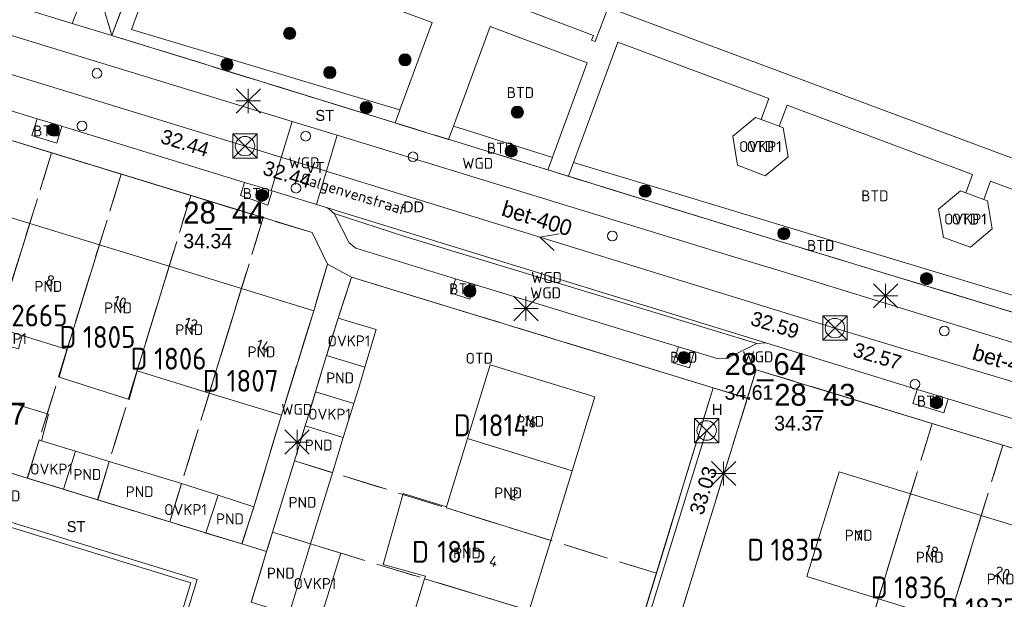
# Model space of a CAD drawing. Header units: metres. Extents: x 207644 to 210135, y 370459 to 373417.
# Tile 48 of 256: x 208368 to 208449, y 371559 to 371607. Entities that reach past the tile are written whole.
import ezdxf
from ezdxf.enums import TextEntityAlignment as Align

# ---------------------------------------------------------------- set-up
doc = ezdxf.new("R2010")
doc.units = ezdxf.units.M
doc.linetypes.add('HIDDEN2', pattern=[4.7625, 3.175, -1.5875])
for name, color, linetype in [('BTD', 7, 'Continuous'), ('combi_kolk', 7, 'Continuous'), ('CON_BxH300x300mm', 7, 'Continuous'), ('CON_BxH400x400mm', 7, 'Continuous'), ('DMM_BxH400x400mm', 7, 'Continuous'), ('GB', 1, 'Continuous'), ('GB07', 1, 'Continuous'), ('GB11', 1, 'Continuous'), ('INV_BxH300x300mm', 7, 'Continuous'), ('INV_BxH400x400mm', 7, 'Continuous'), ('KAD_Niet_vastgesteld_Perceel', 30, 'Continuous'), ('KAD_perceelnummer', 212, 'Continuous'), ('KAD_sectie', 212, 'Continuous'), ('KAD_Vastgesteld_Perceel', 212, 'Continuous'), ('KO_INSPECTIE', 7, 'Continuous'), ('NAR', 7, 'Continuous'), ('NLV_inspectieput', 7, 'Continuous'), ('NNR_inspectieput', 7, 'Continuous'), ('NOD_inspectieput', 7, 'Continuous'), ('ORL', 7, 'Continuous'), ('OTD', 7, 'Continuous'), ('OVKP1', 7, 'Continuous'), ('PIJL', 7, 'Continuous'), ('PND', 7, 'Continuous'), ('WGD', 7, 'Continuous')]:
    doc.layers.add(name, color=color, linetype=linetype)
for name, color, linetype, lineweight in [('GMV', 7, 'Continuous', 25), ('GP1', 7, 'Continuous', 30), ('Q21_lantaarnpaal', 1, 'Continuous', 0), ('Q26_boom', 72, 'Continuous', 0), ('Q28_rioolput', 153, 'Continuous', 0)]:
    doc.layers.add(name, color=color, linetype=linetype, lineweight=lineweight)
doc.styles.add('ISO', font='isocpeur.ttf', dxfattribs={"height": 1})
doc.styles.add('ISOCP', font='ISOCP.shx', dxfattribs={"height": 1.8})

# ---------------------------------------------------------------- blocks, each defined once
blk = doc.blocks.new('ACMAP_ANN_TEMPLATE_Vastgesteld_Perceelnummer')
at = {"layer": 'KAD_perceelnummer', "style": 'ISOCP'}
blk.add_attdef('Perceelnummer', text='', height=1.8, dxfattribs=at).set_placement((0, 0), align=Align.MIDDLE)
at = {"layer": 'KAD_sectie', "style": 'ISOCP'}
blk.add_attdef('sectie', text='', height=1.8, dxfattribs=at).set_placement((-2.7, 0), align=Align.MIDDLE_RIGHT)
blk = doc.blocks.new('Q26')
blk.add_hatch(color=256).paths.add_polyline_path([(-0.452, -0.01, 1), (0.548, -0.01, 1)])
blk.add_circle((0.048, -0.01), 0.5)
blk = doc.blocks.new('Q21')
for p, q in [((-1, 1), (0, 0)), ((0, 1), (0, 0)), ((0, 0), (1, 1)), ((-1, 0), (0, 0)), ((-1, -1), (0, 0)), ((0, 0), (1, 0)), ((0, 0), (0, -1)), ((0, 0), (1, -1))]:
    blk.add_line(p, q)
blk = doc.blocks.new('Q28')
at = {"linetype": 'Continuous'}
for p, q in [((-1, -1), (1, 1)), ((-1, 1), (1, -1))]:
    blk.add_line(p, q, dxfattribs=at)
blk.add_lwpolyline([(1, 1), (1, -1), (-1, -1), (-1, 1)], close=True)

msp = doc.modelspace()

# ---------------------------------------------------------------- linework, layer by layer
at = {"layer": 'combi_kolk', "color": 253, "lineweight": 13}
for centre in [(208374.02, 371602.13), (208372.8, 371597.81), (208391.2, 371596.97), (208400.03, 371595.27), (208390.41, 371592.69), (208416.44, 371588.75), (208443.77, 371580.94), (208441.34, 371576.56)]:
    msp.add_circle(centre, 0.4, dxfattribs=at)
at = {"layer": 'CON_BxH300x300mm', "color": 253, "linetype": 'Continuous', "lineweight": 13}
msp.add_lwpolyline([(208412.96, 371536.61), (208424.2, 371572.75)], dxfattribs=at)
at = {"layer": 'CON_BxH400x400mm', "color": 253, "linetype": 'Continuous', "lineweight": 13}
for points in [[(208386.21, 371596.15), (208338.51, 371610.8)], [(208434.76, 371581.18), (208386.21, 371596.15)], [(208463.72, 371572.44), (208434.76, 371581.18)]]:
    msp.add_lwpolyline(points, dxfattribs=at)
at = {"layer": 'GB', "color": 253, "linetype": 'Continuous', "lineweight": 13}
for points in [[(208414.88, 371605.267), (208408.635, 371607.61)], [(208416.094, 371607.572), (208415.025, 371604.763)], [(208460.968, 371590.837), (208416.094, 371607.572)], [(208414.728, 371604.871), (208414.88, 371605.267)], [(208415.025, 371604.763), (208414.728, 371604.871)], [(208368.494, 371589.788), (208362.694, 371591.569)], [(208374.228, 371588.027), (208368.494, 371589.788)], [(208379.962, 371586.266), (208374.228, 371588.027)], [(208385.913, 371584.439), (208379.962, 371586.266)], [(208385.913, 371584.439), (208391.864, 371582.611)], [(208389.202, 371574.006), (208391.864, 371582.611)], [(208367.866, 371580.563), (208365.824, 371581.191)], [(208371.568, 371579.425), (208367.866, 371580.563)], [(208370.908, 371577.138), (208371.568, 371579.425)], [(208392.924, 371578.914), (208392.01, 371575.929)], [(208377.324, 371577.656), (208376.676, 371575.302)], [(208383.27, 371575.829), (208377.324, 371577.656)], [(208396.076, 371577.97), (208395.568, 371576.273)], [(208404.528, 371572.085), (208406.385, 371578.144)], [(208406.385, 371578.144), (208415.009, 371575.517)], [(208376.676, 371575.302), (208370.908, 371577.138)], [(208395.568, 371576.273), (208395.164, 371574.961)], [(208383.27, 371575.829), (208389.202, 371574.006)], [(208415.009, 371575.517), (208413.143, 371569.44)], [(208390.277, 371570.267), (208391.155, 371573.134)], [(208394.302, 371572.165), (208393.413, 371569.278)], [(208402.805, 371566.461), (208404.528, 371572.085)], [(208368.307, 371568.824), (208362.537, 371570.594)], [(208375.031, 371570.209), (208372.248, 371571.061)], [(208380.985, 371568.388), (208375.031, 371570.209)], [(208388.473, 371564.372), (208390.277, 371570.267)], [(208393.413, 371569.278), (208391.608, 371563.415)], [(208413.143, 371569.44), (208411.382, 371563.701)], [(208432.45, 371560.725), (208435.106, 371569.346)], [(208435.106, 371569.346), (208440.985, 371567.535)], [(208374.088, 371567.05), (208371.284, 371567.91)], [(208382.992, 371564.319), (208384.002, 371567.433)], [(208386.945, 371566.479), (208384.002, 371567.433)], [(208440.985, 371567.535), (208446.796, 371565.745)], [(208380.035, 371565.226), (208374.088, 371567.05)], [(208385.95, 371563.411), (208386.945, 371566.479)], [(208446.796, 371565.745), (208452.664, 371563.937)], [(208382.992, 371564.319), (208385.95, 371563.411)], [(208387.988, 371562.787), (208388.473, 371564.372)], [(208391.608, 371563.415), (208389.834, 371557.654)], [(208411.382, 371563.701), (208409.609, 371557.928)], [(208386.707, 371558.602), (208387.988, 371562.787)], [(208400.995, 371560.554), (208401.058, 371560.761)], [(208438.34, 371558.91), (208432.45, 371560.725)], [(208399.242, 371554.834), (208400.995, 371560.554)], [(208444.137, 371557.124), (208438.34, 371558.91)]]:
    msp.add_lwpolyline(points, dxfattribs=at)
at = {"layer": 'GB07', "color": 253, "linetype": 'Continuous', "lineweight": 13}
for points in [[(208368.494, 371589.788), (208365.824, 371581.191)], [(208374.228, 371588.027), (208371.568, 371579.425)], [(208379.962, 371586.266), (208377.324, 371577.656)], [(208385.913, 371584.439), (208383.27, 371575.829)], [(208395.164, 371574.961), (208392.01, 371575.929)], [(208413.143, 371569.44), (208404.528, 371572.085)], [(208369.264, 371571.973), (208368.307, 371568.824)], [(208369.465, 371571.912), (208369.264, 371571.973)], [(208375.031, 371570.209), (208374.088, 371567.05)], [(208393.413, 371569.278), (208390.277, 371570.267)], [(208380.035, 371565.226), (208380.985, 371568.388)], [(208438.34, 371558.91), (208440.985, 371567.535)], [(208402.805, 371566.461), (208402.779, 371566.378)], [(208402.779, 371566.378), (208411.382, 371563.701)], [(208444.137, 371557.124), (208446.796, 371565.745)], [(208391.608, 371563.415), (208388.473, 371564.372)], [(208400.995, 371560.554), (208409.609, 371557.928)]]:
    msp.add_lwpolyline(points, dxfattribs=at)
at = {"layer": 'GB11', "color": 253, "linetype": 'Continuous', "lineweight": 13}
for points in [[(208396.076, 371577.97), (208392.924, 371578.914)], [(208370.029, 371574.093), (208364.314, 371575.833)], [(208369.465, 371571.912), (208370.029, 371574.093)], [(208394.302, 371572.165), (208391.155, 371573.134)], [(208372.248, 371571.061), (208371.284, 371567.91)], [(208397.578, 371561.726), (208399.226, 371567.557)], [(208399.226, 371567.557), (208402.805, 371566.461)], [(208401.058, 371560.761), (208397.578, 371561.726)]]:
    msp.add_lwpolyline(points, dxfattribs=at)
at = {"layer": 'GMV', "color": 253, "linetype": 'Continuous', "lineweight": 13}
for points in [[(208393.104, 371653.377), (208375.253, 371605.254)], [(208387.823, 371635.519), (208376.863, 371605.76)], [(208371.975, 371606.247), (208351.424, 371612.58)], [(208390.093, 371598.184), (208350.664, 371610.28)], [(208372.776, 371608.303), (208371.975, 371606.247)], [(208398.618, 371607.434), (208401.603, 371606.321)], [(208371.975, 371606.247), (208375.253, 371605.254)], [(208401.603, 371606.321), (208398.953, 371599.125)], [(208398.563, 371598.067), (208375.253, 371605.254)], [(208376.863, 371605.76), (208376.859, 371605.75)], [(208376.859, 371605.75), (208395.787, 371600.074)], [(208403.372, 371597.806), (208406.386, 371605.988)], [(208406.386, 371605.988), (208414.382, 371603.007)], [(208413.251, 371594.8), (208416.898, 371604.702)], [(208416.898, 371604.702), (208429.327, 371600.067)], [(208354.232, 371602.967), (208369.099, 371598.408)], [(208414.382, 371603.007), (208411.549, 371595.313)], [(208391.742, 371589.031), (208347.109, 371602.69)], [(208395.787, 371600.074), (208398.953, 371599.125)], [(208429.327, 371600.067), (208428.692, 371598.342)], [(208398.952, 371599.123), (208398.563, 371598.067)], [(208398.953, 371599.125), (208398.952, 371599.123)], [(208430.179, 371597.784), (208430.815, 371599.512)], [(208430.815, 371599.512), (208446.079, 371593.819)], [(208369.099, 371598.408), (208368.674, 371597.025)], [(208369.099, 371598.408), (208369.762, 371598.205)], [(208369.762, 371598.205), (208371.137, 371597.783)], [(208388.35, 371592.505), (208390.093, 371598.184)], [(208390.093, 371598.184), (208393.789, 371597.05)], [(208398.563, 371598.067), (208398.874, 371597.971)], [(208398.874, 371597.971), (208402.968, 371596.709)], [(208428.227, 371598.517), (208426.348, 371596.973)], [(208428.692, 371598.342), (208428.227, 371598.517)], [(208428.692, 371598.342), (208430.179, 371597.784)], [(208370.796, 371596.657), (208371.137, 371597.783)], [(208371.137, 371597.783), (208380.654, 371594.865)], [(208402.968, 371596.709), (208403.366, 371597.789)], [(208403.366, 371597.789), (208403.372, 371597.806)], [(208403.372, 371597.806), (208404.527, 371597.438)], [(208404.527, 371597.438), (208411.511, 371595.211)], [(208430.504, 371597.662), (208430.179, 371597.784)], [(208430.902, 371595.262), (208430.504, 371597.662)], [(208368.674, 371597.025), (208370.714, 371596.386)], [(208370.714, 371596.386), (208370.796, 371596.657)], [(208392.102, 371591.355), (208393.789, 371597.05)], [(208393.789, 371597.05), (208426.521, 371587.008)], [(208402.968, 371596.709), (208403.025, 371596.691)], [(208403.025, 371596.691), (208411.135, 371594.19)], [(208426.348, 371596.973), (208426.745, 371594.574)], [(208380.654, 371594.865), (208386.18, 371593.171)], [(208411.51, 371595.207), (208411.135, 371594.19)], [(208411.511, 371595.211), (208411.51, 371595.207)], [(208411.549, 371595.313), (208411.511, 371595.211)], [(208412.833, 371593.667), (208413.25, 371594.798)], [(208413.25, 371594.798), (208413.251, 371594.8)], [(208413.251, 371594.8), (208420.984, 371592.469)], [(208429.022, 371593.718), (208430.902, 371595.262)], [(208411.135, 371594.19), (208411.227, 371594.162)], [(208411.227, 371594.162), (208412.833, 371593.667)], [(208426.745, 371594.574), (208429.022, 371593.718)], [(208386.18, 371593.171), (208385.848, 371592.089)], [(208386.18, 371593.171), (208387.03, 371592.91)], [(208412.833, 371593.667), (208412.896, 371593.648)], [(208412.896, 371593.648), (208427.564, 371589.125)], [(208446.079, 371593.819), (208445.524, 371592.31)], [(208447.015, 371591.764), (208447.567, 371593.264)], [(208447.567, 371593.264), (208462.839, 371587.569)], [(208387.03, 371592.91), (208388.35, 371592.505)], [(208388.085, 371591.298), (208388.458, 371592.472)], [(208388.35, 371592.505), (208388.458, 371592.472)], [(208392.102, 371591.355), (208388.458, 371592.472)], [(208420.984, 371592.469), (208454.344, 371582.375)], [(208445.093, 371592.468), (208443.285, 371590.957)], [(208445.524, 371592.31), (208445.093, 371592.468)], [(208445.524, 371592.31), (208447.015, 371591.764)], [(208385.848, 371592.089), (208386.707, 371591.785)], [(208386.707, 371591.785), (208388.085, 371591.298)], [(208447.306, 371591.658), (208447.015, 371591.764)], [(208447.711, 371589.337), (208447.306, 371591.658)], [(208392.99, 371591.083), (208392.102, 371591.355)], [(208392.99, 371591.083), (208393.556, 371590.614)], [(208392.99, 371591.083), (208429.061, 371579.966)], [(208443.285, 371590.957), (208443.689, 371588.636)], [(208394.787, 371588.186), (208393.556, 371590.614)], [(208399.45, 371588.675), (208393.556, 371590.614)], [(208393, 371586.448), (208391.742, 371589.031)], [(208427.564, 371589.125), (208453.844, 371581.124)], [(208445.903, 371587.827), (208447.711, 371589.337)], [(208395.331, 371587.749), (208394.787, 371588.186)], [(208428.336, 371579.901), (208399.45, 371588.675)], [(208443.689, 371588.636), (208445.903, 371587.827)], [(208403.535, 371585.243), (208395.331, 371587.749)], [(208426.521, 371587.008), (208430.596, 371585.77)], [(208391.864, 371582.611), (208393, 371586.448)], [(208394.982, 371585.366), (208393, 371586.448)], [(208430.596, 371585.77), (208454.804, 371578.323)], [(208394.982, 371585.366), (208393.869, 371582.002)], [(208424.736, 371576.268), (208394.982, 371585.366)], [(208403.194, 371584.054), (208403.535, 371585.243)], [(208405.094, 371584.766), (208403.535, 371585.243)], [(208405.094, 371584.766), (208404.726, 371583.55)], [(208405.094, 371584.766), (208421.872, 371579.64)], [(208404.726, 371583.55), (208403.194, 371584.054)], [(208393.869, 371582.002), (208392.924, 371578.914)], [(208421.872, 371579.64), (208421.441, 371578.324)], [(208421.872, 371579.64), (208423.183, 371579.24)], [(208425.871, 371578.684), (208428.336, 371579.901)], [(208429.061, 371579.966), (208428.336, 371579.901)], [(208441.538, 371576.136), (208429.061, 371579.966)], [(208422.782, 371577.894), (208423.183, 371579.24)], [(208423.183, 371579.24), (208425.16, 371578.636)], [(208425.16, 371578.636), (208425.871, 371578.684)], [(208421.441, 371578.324), (208422.782, 371577.894)], [(208428.278, 371577.754), (208427.546, 371575.384)], [(208483.475, 371560.895), (208428.278, 371577.754)], [(208413.273, 371538.899), (208424.736, 371576.268)], [(208424.736, 371576.268), (208427.546, 371575.384)], [(208441.538, 371576.136), (208441.184, 371574.983)], [(208441.538, 371576.136), (208442.553, 371575.824)], [(208391.155, 371573.134), (208391.836, 371575.359)], [(208392.01, 371575.929), (208391.836, 371575.359)], [(208427.546, 371575.384), (208420.775, 371553.466)], [(208442.553, 371575.824), (208444.073, 371575.357)], [(208443.708, 371574.193), (208444.073, 371575.357)], [(208444.073, 371575.357), (208458.249, 371571.006)], [(208441.184, 371574.983), (208442.2, 371574.665)], [(208442.2, 371574.665), (208443.708, 371574.193)], [(208386.945, 371566.479), (208389.202, 371574.006)], [(208371.284, 371567.91), (208368.307, 371568.824)], [(208362.179, 371566.662), (208382.26, 371560.476)], [(208362.445, 371566.163), (208381.748, 371560.208)], [(208380.035, 371565.226), (208382.992, 371564.319)], [(208387.988, 371562.787), (208385.95, 371563.411)], [(208381.748, 371560.208), (208378.816, 371550.522)], [(208382.26, 371560.476), (208379.067, 371550.023)]]:
    msp.add_lwpolyline(points, dxfattribs=at)
at = {"layer": 'GP1', "color": 253, "linetype": 'Continuous', "lineweight": 13}
for points in [[(208393.869, 371582.002), (208397.003, 371581.063)], [(208397.003, 371581.063), (208396.076, 371577.97)], [(208365.502, 371580.057), (208367.556, 371579.473), (208367.866, 371580.563)], [(208395.164, 371574.961), (208394.302, 371572.165)], [(208372.248, 371571.061), (208369.465, 371571.912)], [(208384.002, 371567.433), (208380.985, 371568.388)], [(208391.608, 371563.415), (208394.098, 371562.655)], [(208394.098, 371562.655), (208392.325, 371556.898)]]:
    msp.add_lwpolyline(points, dxfattribs=at)
at = {"layer": 'KAD_Niet_vastgesteld_Perceel', "color": 253, "linetype": 'HIDDEN2', "lineweight": 13}
msp.add_lwpolyline([(208396.131, 371661.538), (208375.253, 371605.254), (208373.562, 371610.849)], dxfattribs=at)
at = {"layer": 'KAD_Vastgesteld_Perceel', "color": 253, "linetype": 'HIDDEN2', "lineweight": 13}
for points in [[(208455.509, 371580.617), (208427.564, 371589.125), (208375.253, 371605.254), (208396.131, 371661.538), (208396.948, 371661.235), (208457.907, 371638.615), (208480.361, 371630.284), (208463.273, 371584.189), (208455.509, 371580.617)], [(208362.534, 371570.595), (208356.741, 371572.373), (208364.493, 371597.37), (208370.297, 371595.593), (208362.534, 371570.595)], [(208362.534, 371570.595), (208370.297, 371595.593), (208376.026, 371593.84), (208368.291, 371568.829), (208362.534, 371570.595)], [(208368.291, 371568.829), (208376.026, 371593.84), (208381.746, 371592.09), (208374.076, 371567.054), (208368.291, 371568.829)], [(208380.016, 371565.232), (208374.076, 371567.054), (208381.746, 371592.09), (208387.703, 371590.267), (208380.016, 371565.232)], [(208380.016, 371565.232), (208387.703, 371590.267), (208391.742, 371589.031), (208393, 371586.448), (208391.864, 371582.611), (208389.202, 371574.006), (208386.945, 371566.479), (208385.95, 371563.411), (208380.016, 371565.232)], [(208394.982, 371585.366), (208424.736, 371576.268), (208420.068, 371560.999), (208390.277, 371570.267), (208393.869, 371582.002), (208394.982, 371585.366)], [(208420.775, 371553.466), (208427.552, 371575.406), (208428.277, 371577.752), (208442.761, 371573.328), (208435.035, 371548.13), (208429.126, 371549.95), (208421.504, 371552.282), (208420.775, 371553.466)], [(208420.775, 371553.466), (208419.585, 371549.427), (208418.067, 371544.466), (208416.324, 371538.77), (208414.569, 371533.032), (208412.799, 371527.245), (208411.024, 371521.443), (208407.543, 371510.066), (208404.704, 371510.953), (208412.027, 371534.835), (208413.273, 371538.899), (208414.729, 371543.646), (208416.505, 371549.438), (208418.317, 371555.273), (208420.068, 371560.999), (208424.736, 371576.268), (208427.552, 371575.406), (208420.775, 371553.466)], [(208435.035, 371548.13), (208442.761, 371573.328), (208448.587, 371571.549), (208440.814, 371546.351), (208435.035, 371548.13)], [(208440.814, 371546.351), (208448.587, 371571.549), (208454.476, 371569.751), (208446.625, 371544.561), (208440.814, 371546.351)], [(208418.317, 371555.273), (208388.472, 371564.371), (208390.277, 371570.267), (208420.068, 371560.999), (208418.317, 371555.273)], [(208388.472, 371564.371), (208418.317, 371555.273), (208416.505, 371549.438), (208386.709, 371558.612), (208388.472, 371564.371)]]:
    msp.add_lwpolyline(points, close=True, dxfattribs=at)
for points in [[(208373.562, 371610.849), (208375.253, 371605.254), (208427.564, 371589.125), (208455.509, 371580.617), (208474.425, 371574.832), (208485.364, 371571.464), (208487.306, 371570.844), (208494.519, 371568.615), (208503.778, 371565.754), (208509.02, 371564.134), (208514.375, 371562.479)], [(208454.476, 371569.751), (208448.587, 371571.549), (208442.761, 371573.328), (208428.277, 371577.752), (208427.552, 371575.406), (208424.736, 371576.268), (208394.982, 371585.366), (208393, 371586.448), (208391.742, 371589.031), (208387.703, 371590.267), (208381.746, 371592.09), (208376.026, 371593.84), (208370.297, 371595.593), (208364.493, 371597.37)], [(208362.534, 371570.595), (208368.291, 371568.829), (208374.076, 371567.054), (208380.016, 371565.232), (208385.95, 371563.411), (208386.945, 371566.479), (208389.202, 371574.006), (208391.864, 371582.611), (208393, 371586.448), (208394.982, 371585.366), (208393.869, 371582.002), (208390.277, 371570.267), (208388.472, 371564.371), (208386.709, 371558.612)]]:
    msp.add_lwpolyline(points, dxfattribs=at)
at = {"layer": 'NOD_inspectieput', "color": 253, "lineweight": 13}
for centre in [(208386.21, 371596.15), (208434.76, 371581.18), (208424.2, 371572.75)]:
    msp.add_circle(centre, 0.8, dxfattribs=at)
at = {"layer": 'PIJL', "color": 253, "lineweight": 13}
msp.add_lwpolyline([(208412.07, 371588.93), (208410.48, 371588.67), (208411.65, 371587.55)], dxfattribs=at)

# ---------------------------------------------------------------- block references
at = {"layer": 'KAD_Vastgesteld_Perceel', "color": 253, "linetype": 'HIDDEN2', "lineweight": 13}
ref = msp.add_blockref('ACMAP_ANN_TEMPLATE_Vastgesteld_Perceelnummer', (208369.285, 371582.211), dxfattribs=at)
ref.add_attrib('Perceelnummer', '2665', dxfattribs={"layer": 'KAD_perceelnummer', "lineweight": 13, "height": 1.8, "style": 'ISOCP'}).set_placement((208369.285, 371582.211), align=Align.MIDDLE)
ref.add_attrib('sectie', 'D', dxfattribs={"layer": 'KAD_sectie', "lineweight": 13, "height": 1.8, "style": 'ISOCP'}).set_placement((208366.585, 371582.211), align=Align.MIDDLE_RIGHT)
ref = msp.add_blockref('ACMAP_ANN_TEMPLATE_Vastgesteld_Perceelnummer', (208375.032, 371580.447), dxfattribs=at)
ref.add_attrib('Perceelnummer', '1805', dxfattribs={"layer": 'KAD_perceelnummer', "lineweight": 13, "height": 1.8, "style": 'ISOCP'}).set_placement((208375.032, 371580.447), align=Align.MIDDLE)
ref.add_attrib('sectie', 'D', dxfattribs={"layer": 'KAD_sectie', "lineweight": 13, "height": 1.8, "style": 'ISOCP'}).set_placement((208372.332, 371580.447), align=Align.MIDDLE_RIGHT)
ref = msp.add_blockref('ACMAP_ANN_TEMPLATE_Vastgesteld_Perceelnummer', (208380.886, 371578.661), dxfattribs=at)
ref.add_attrib('Perceelnummer', '1806', dxfattribs={"layer": 'KAD_perceelnummer', "lineweight": 13, "height": 1.8, "style": 'ISOCP'}).set_placement((208380.886, 371578.661), align=Align.MIDDLE)
ref.add_attrib('sectie', 'D', dxfattribs={"layer": 'KAD_sectie', "lineweight": 13, "height": 1.8, "style": 'ISOCP'}).set_placement((208378.186, 371578.661), align=Align.MIDDLE_RIGHT)
ref = msp.add_blockref('ACMAP_ANN_TEMPLATE_Vastgesteld_Perceelnummer', (208386.829, 371576.839), dxfattribs=at)
ref.add_attrib('Perceelnummer', '1807', dxfattribs={"layer": 'KAD_perceelnummer', "lineweight": 13, "height": 1.8, "style": 'ISOCP'}).set_placement((208386.829, 371576.839), align=Align.MIDDLE)
ref.add_attrib('sectie', 'D', dxfattribs={"layer": 'KAD_sectie', "lineweight": 13, "height": 1.8, "style": 'ISOCP'}).set_placement((208384.129, 371576.839), align=Align.MIDDLE_RIGHT)
ref = msp.add_blockref('ACMAP_ANN_TEMPLATE_Vastgesteld_Perceelnummer', (208407.481, 371573.183), dxfattribs=at)
ref.add_attrib('Perceelnummer', '1814', dxfattribs={"layer": 'KAD_perceelnummer', "lineweight": 13, "height": 1.8, "style": 'ISOCP'}).set_placement((208407.481, 371573.183), align=Align.MIDDLE)
ref.add_attrib('sectie', 'D', dxfattribs={"layer": 'KAD_sectie', "lineweight": 13, "height": 1.8, "style": 'ISOCP'}).set_placement((208404.781, 371573.183), align=Align.MIDDLE_RIGHT)
ref = msp.add_blockref('ACMAP_ANN_TEMPLATE_Vastgesteld_Perceelnummer', (208404.05, 371562.77), dxfattribs=at)
ref.add_attrib('Perceelnummer', '1815', dxfattribs={"layer": 'KAD_perceelnummer', "lineweight": 13, "height": 1.8, "style": 'ISOCP'}).set_placement((208404.05, 371562.77), align=Align.MIDDLE)
ref.add_attrib('sectie', 'D', dxfattribs={"layer": 'KAD_sectie', "lineweight": 13, "height": 1.8, "style": 'ISOCP'}).set_placement((208401.35, 371562.77), align=Align.MIDDLE_RIGHT)
ref = msp.add_blockref('ACMAP_ANN_TEMPLATE_Vastgesteld_Perceelnummer', (208431.639, 371562.941), dxfattribs=at)
ref.add_attrib('Perceelnummer', '1835', dxfattribs={"layer": 'KAD_perceelnummer', "lineweight": 13, "height": 1.8, "style": 'ISOCP'}).set_placement((208431.639, 371562.941), align=Align.MIDDLE)
ref.add_attrib('sectie', 'D', dxfattribs={"layer": 'KAD_sectie', "lineweight": 13, "height": 1.8, "style": 'ISOCP'}).set_placement((208428.939, 371562.941), align=Align.MIDDLE_RIGHT)
ref = msp.add_blockref('ACMAP_ANN_TEMPLATE_Vastgesteld_Perceelnummer', (208441.8, 371559.84), dxfattribs=at)
ref.add_attrib('Perceelnummer', '1836', dxfattribs={"layer": 'KAD_perceelnummer', "lineweight": 13, "height": 1.8, "style": 'ISOCP'}).set_placement((208441.8, 371559.84), align=Align.MIDDLE)
ref.add_attrib('sectie', 'D', dxfattribs={"layer": 'KAD_sectie', "lineweight": 13, "height": 1.8, "style": 'ISOCP'}).set_placement((208439.1, 371559.84), align=Align.MIDDLE_RIGHT)
ref = msp.add_blockref('ACMAP_ANN_TEMPLATE_Vastgesteld_Perceelnummer', (208447.628, 371558.055), dxfattribs=at)
ref.add_attrib('Perceelnummer', '1837', dxfattribs={"layer": 'KAD_perceelnummer', "lineweight": 13, "height": 1.8, "style": 'ISOCP'}).set_placement((208447.628, 371558.055), align=Align.MIDDLE)
ref.add_attrib('sectie', 'D', dxfattribs={"layer": 'KAD_sectie', "lineweight": 13, "height": 1.8, "style": 'ISOCP'}).set_placement((208444.928, 371558.055), align=Align.MIDDLE_RIGHT)
at = {"layer": 'Q21_lantaarnpaal', "color": 253}
for p in [(208386.479, 371599.873), (208438.932, 371583.833), (208409.323, 371582.781), (208390.493, 371571.793), (208425.599, 371569.213)]:
    msp.add_blockref('Q21', p, dxfattribs=at)
at = {"layer": 'Q26_boom', "color": 253}
for p in [(208389.839, 371605.438), (208399.327, 371603.26), (208384.681, 371602.881), (208393.137, 371602.216), (208396.135, 371599.345), (208408.574, 371598.961), (208370.369, 371597.498), (208408.067, 371595.756), (208387.546, 371592.115), (208419.099, 371592.453), (208430.51, 371588.961), (208442.248, 371585.256), (208404.667, 371584.228), (208422.286, 371578.758), (208443.06, 371575.047)]:
    msp.add_blockref('Q26', p, dxfattribs=at)
at = {"layer": 'Q28_rioolput', "color": 253}
for p in [(208386.213, 371596.151), (208434.759, 371581.18), (208424.197, 371572.749)]:
    msp.add_blockref('Q28', p, dxfattribs=at)

# ---------------------------------------------------------------- texts
at = {"layer": 'BTD', "color": 253, "linetype": 'Continuous', "lineweight": 13, "style": 'ISO'}
for p in [(208408.877, 371600.555), (208369.906, 371597.4), (208407.24, 371595.982), (208387.153, 371592.25), (208438.045, 371592.061), (208433.589, 371587.973), (208404.144, 371584.399), (208422.312, 371578.776), (208442.629, 371575.166)]:
    msp.add_text('BTD', height=0.9, dxfattribs=at).set_placement(p, align=Align.MIDDLE_CENTER)
at = {"layer": 'DMM_BxH400x400mm', "color": 253, "lineweight": 13}
for rotation, p in [(342.86, (208407.23, 371590.46)), (343.21, (208445.98, 371578.62))]:
    msp.add_text('bet-400', height=1.3, rotation=rotation, dxfattribs=at).set_placement(p)
at = {"layer": 'INV_BxH300x300mm', "color": 253, "lineweight": 13}
msp.add_text('33.03', height=1.2, rotation=72.72, dxfattribs=at).set_placement((208423.9, 371565.72))
at = {"layer": 'INV_BxH400x400mm', "color": 253, "lineweight": 13}
for s, rotation, p in [('32.44', 342.93, (208379.18, 371596.43)), ('32.44', 342.86, (208387.59, 371593.84)), ('32.59', 342.86, (208427.73, 371581.46)), ('32.57', 343.21, (208436.15, 371578.88))]:
    msp.add_text(s, height=1.2, rotation=rotation, dxfattribs=at).set_placement(p)
at = {"layer": 'KO_INSPECTIE', "color": 253, "lineweight": 13}
for s, p in [('ST', (208392, 371598.23)), ('VT', (208391.21, 371593.95)), ('DD', (208399.21, 371590.7)), ('H', (208424.63, 371574.03)), ('ST', (208371.54, 371564.39))]:
    msp.add_text(s, height=0.9, dxfattribs=at).set_placement(p)
at = {"layer": 'NAR', "color": 253, "linetype": 'Continuous', "lineweight": 13, "style": 'ISO'}
for s, rotation, p in [('8', 342.8, (208370.175, 371585.087)), ('10', 342.9, (208375.917, 371583.324)), ('12', 342.9, (208381.765, 371581.528)), ('14', 342.9, (208387.715, 371579.701)), ('16', 343.1, (208409.708, 371573.5)), ('2', 342.7, (208408.353, 371567.465)), ('1', 342.9, (208436.721, 371564.13)), ('18', 342.9, (208442.716, 371562.816)), ('4', 343, (208406.673, 371561.991)), ('20', 342.9, (208448.546, 371561.02))]:
    msp.add_text(s, height=0.9, rotation=rotation, dxfattribs=at).set_placement(p, align=Align.MIDDLE_CENTER)
at = {"layer": 'NLV_inspectieput', "color": 253, "lineweight": 13}
for s, p in [('34.34', (208381.13, 371587.74)), ('34.61', (208425.68, 371575.28)), ('34.37', (208429.76, 371572.75))]:
    msp.add_text(s, height=1.2, dxfattribs=at).set_placement(p)
at = {"layer": 'NNR_inspectieput', "color": 253, "lineweight": 13}
for s, p in [('28_44', (208381.13, 371589.78)), ('28_64', (208425.68, 371577.32)), ('28_43', (208429.76, 371574.79)), ('28_67', (208361.5, 371573.23))]:
    msp.add_text(s, height=1.8, dxfattribs=at).set_placement(p)
at = {"layer": 'ORL', "color": 253, "linetype": 'Continuous', "lineweight": 13, "style": 'ISO'}
msp.add_text('Galgenvenstraat', height=0.9, rotation=342.9, dxfattribs=at).set_placement((208395.104, 371592.231), align=Align.MIDDLE_CENTER)
at = {"layer": 'OTD', "color": 253, "linetype": 'Continuous', "lineweight": 13, "style": 'ISO'}
for p in [(208428.625, 371596.117), (208445.498, 371590.148), (208405.493, 371578.693)]:
    msp.add_text('OTD', height=0.9, dxfattribs=at).set_placement(p, align=Align.MIDDLE_CENTER)
at = {"layer": 'OVKP1', "color": 253, "linetype": 'Continuous', "lineweight": 13, "style": 'ISO'}
for p in [(208428.625, 371596.117), (208445.498, 371590.148), (208366.511, 371580.312), (208394.761, 371580.122), (208393.164, 371574.094), (208370.285, 371569.574), (208381.313, 371566.245), (208391.966, 371560.157)]:
    msp.add_text('OVKP1', height=0.9, dxfattribs=at).set_placement(p, align=Align.MIDDLE_CENTER)
at = {"layer": 'PND', "color": 253, "linetype": 'Continuous', "lineweight": 13, "style": 'ISO'}
for p in [(208370.026, 371584.608), (208375.765, 371582.845), (208381.619, 371581.047), (208387.567, 371579.22), (208394.036, 371577.079), (208409.683, 371573.505), (208392.269, 371571.554), (208373.238, 371569.132), (208377.537, 371567.718), (208407.871, 371567.614), (208390.943, 371566.838), (208384.97, 371565.478), (208436.718, 371564.13), (208404.48, 371562.671), (208442.568, 371562.327), (208389.158, 371561.011), (208448.401, 371560.53)]:
    msp.add_text('PND', height=0.9, dxfattribs=at).set_placement(p, align=Align.MIDDLE_CENTER)
at = {"layer": 'WGD', "color": 253, "linetype": 'Continuous', "lineweight": 13, "style": 'ISO'}
for p in [(208391.07, 371594.778), (208405.361, 371594.736), (208411.026, 371585.342), (208410.946, 371584.081), (208428.423, 371578.81), (208390.466, 371574.488), (208366.456, 371567.368)]:
    msp.add_text('WGD', height=0.9, dxfattribs=at).set_placement(p, align=Align.MIDDLE_CENTER)

doc.saveas('drawing.dxf')
